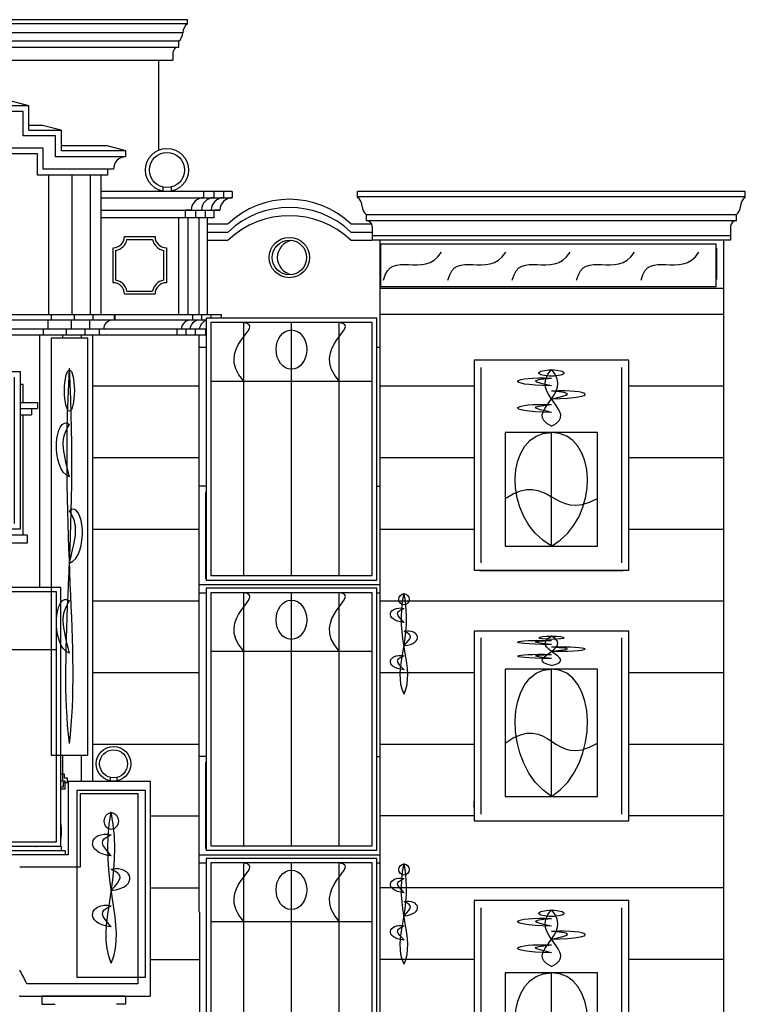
# Model space of a CAD drawing. Header units: inches. Extents: x 361 to 535, y 1043 to 1247.
# Tile 3 of 3: x 460 to 528, y 1156 to 1247. Entities that reach past the tile are written whole.
import ezdxf

# ---------------------------------------------------------------- set-up
doc = ezdxf.new("R2010")
doc.units = ezdxf.units.IN
doc.header["$MEASUREMENT"] = 0
for name, color, linetype, lineweight in [('01_EXISTING_RETAINED', 7, 'Continuous', 25), ('02_NEW_FACADE', 7, 'Continuous', 25), ('03_NEW_WINDOWS', 7, 'Continuous', 25), ('04_GLAZED_ENCLOSURES', 7, 'Continuous', 25)]:
    doc.layers.add(name, color=color, linetype=linetype, lineweight=lineweight)

# ---------------------------------------------------------------- blocks, each defined once
blk = doc.blocks.new('B_ENCLOSURE_08')
at = {"layer": '04_GLAZED_ENCLOSURES'}
for points in [[(7.95, -12.215), (7.95, 12.215), (-7.95, 12.215), (-7.95, -12.215)], [(7.53, -11.795), (7.53, 11.795), (-7.53, 11.795), (-7.53, -11.795)]]:
    blk.add_lwpolyline(points, close=True, dxfattribs=at)
for points in [[(-4.452, -11.795), (-4.452, 11.795)], [(0, -11.795), (0, 11.795)], [(4.452, -11.795), (4.452, 11.795)], [(-7.53, 6.3518), (7.53, 6.3518)]]:
    blk.add_lwpolyline(points, dxfattribs=at)
blk.add_ellipse((0, 9.2834), major_axis=(0, 1.8323), ratio=0.781007, dxfattribs=at)
for points in [[(-4.452, 6.3518), (-7.314, 9.5277), (-2.226, 11.4821), (-4.452, 11.795)], [(4.452, 6.3518), (1.59, 9.5277), (6.678, 11.4821), (4.452, 11.795)]]:
    blk.add_open_spline(points, degree=3, dxfattribs=at)
blk = doc.blocks.new('B_ENCLOSURE_09')
at = {"layer": '04_GLAZED_ENCLOSURES'}
for points in [[(7.95, -12.215), (7.95, 12.215), (-7.95, 12.215), (-7.95, -12.215)], [(7.53, -11.795), (7.53, 11.795), (-7.53, 11.795), (-7.53, -11.795)]]:
    blk.add_lwpolyline(points, close=True, dxfattribs=at)
for points in [[(-4.452, -11.795), (-4.452, 11.795)], [(0, -11.795), (0, 11.795)], [(4.452, -11.795), (4.452, 11.795)], [(-7.53, 6.3518), (7.53, 6.3518)]]:
    blk.add_lwpolyline(points, dxfattribs=at)
blk.add_ellipse((0, 9.2834), major_axis=(0, 1.8323), ratio=0.781007, dxfattribs=at)
for points in [[(-4.452, 6.3518), (-7.314, 9.5277), (-2.226, 11.4821), (-4.452, 11.795)], [(4.452, 6.3518), (1.59, 9.5277), (6.678, 11.4821), (4.452, 11.795)]]:
    blk.add_open_spline(points, degree=3, dxfattribs=at)
blk = doc.blocks.new('B_ENCLOSURE_10')
at = {"layer": '04_GLAZED_ENCLOSURES'}
for points in [[(7.95, -12.215), (7.95, 12.215), (-7.95, 12.215), (-7.95, -12.215)], [(7.53, -11.795), (7.53, 11.795), (-7.53, 11.795), (-7.53, -11.795)]]:
    blk.add_lwpolyline(points, close=True, dxfattribs=at)
for points in [[(-4.452, -11.795), (-4.452, 11.795)], [(0, -11.795), (0, 11.795)], [(4.452, -11.795), (4.452, 11.795)], [(-7.53, 6.3518), (7.53, 6.3518)]]:
    blk.add_lwpolyline(points, dxfattribs=at)
blk.add_ellipse((0, 9.2834), major_axis=(0, 1.8323), ratio=0.781007, dxfattribs=at)
for points in [[(-4.452, 6.3518), (-7.314, 9.5277), (-2.226, 11.4821), (-4.452, 11.795)], [(4.452, 6.3518), (1.59, 9.5277), (6.678, 11.4821), (4.452, 11.795)]]:
    blk.add_open_spline(points, degree=3, dxfattribs=at)
blk = doc.blocks.new('B_ENCLOSURE_14')
at = {"layer": '04_GLAZED_ENCLOSURES'}
for points in [[(18.35, -12.075), (18.35, 12.075), (-18.35, 12.075), (-18.35, -12.075)], [(17.93, -11.655), (17.93, 11.655), (-17.93, 11.655), (-17.93, -11.655)]]:
    blk.add_lwpolyline(points, close=True, dxfattribs=at)
for points in [[(-10.276, -11.655), (-10.276, 11.655)], [(0, -11.655), (0, 11.655)], [(10.276, -11.655), (10.276, 11.655)], [(-17.93, 6.279), (17.93, 6.279)]]:
    blk.add_lwpolyline(points, dxfattribs=at)
blk.add_ellipse((0, 9.177), major_axis=(3.303, 0), ratio=0.5483651, dxfattribs=at)
for points in [[(-10.276, 6.279), (-16.882, 9.4185), (-5.138, 11.3505), (-10.276, 11.655)], [(10.276, 6.279), (3.67, 9.4185), (15.414, 11.3505), (10.276, 11.655)]]:
    blk.add_open_spline(points, degree=3, dxfattribs=at)
blk = doc.blocks.new('B_WINDOW_08')
at = {"layer": '03_NEW_WINDOWS'}
for points in [[(7.214, -9.797), (7.214, 9.797), (-7.214, 9.797), (-7.214, -9.797)], [(4.304, -7.537), (4.304, 3.047), (-4.334, 3.047), (-4.334, -7.537)]]:
    blk.add_lwpolyline(points, close=True, dxfattribs=at)
for points in [[(-6.564, -9.111), (-6.564, 9.111)], [(6.564, -9.111), (6.564, 9.111)], [(0, -7.537), (0, 3.047)]]:
    blk.add_lwpolyline(points, dxfattribs=at)
blk.add_ellipse((0, 8.604), major_axis=(1.19, 0), ratio=0.243292, dxfattribs=at)
for points in [[(0, 7.393), (-4.761, 7.498), (-3.571, 8.288), (0, 8.13)], [(0, 3.655), (-2.777, 4.971), (2.222, 6.551), (0, 8.92)], [(0, 3.655), (2.777, 4.971), (-2.222, 6.551), (0, 8.92)], [(0, 7.393), (-1.746, 7.814), (-2.222, 7.919), (0, 8.13)], [(0, 6.182), (4.761, 6.287), (3.571, 7.077), (0, 6.919)], [(0, 6.182), (1.746, 6.603), (2.222, 6.708), (0, 6.919)], [(0, 4.918), (-4.761, 5.024), (-3.571, 5.813), (0, 5.655)], [(0, 4.918), (-1.746, 5.34), (-2.222, 5.445), (0, 5.655)], [(0, -7.537), (-4.679, -4.891), (-4.334, 3.047), (0, 3.047)], [(0, -7.537), (4.649, -4.891), (4.304, 3.047), (0, 3.047)], [(-4.334, -3.092), (0, -0.34), (0, -5.42), (4.304, -3.092)]]:
    blk.add_open_spline(points, degree=3, dxfattribs=at)
blk = doc.blocks.new('B_WINDOW_09')
at = {"layer": '03_NEW_WINDOWS'}
for points in [[(7.214, -8.85), (7.214, 8.85), (-7.214, 8.85), (-7.214, -8.85)], [(4.304, -6.59), (4.304, 5.31), (-4.334, 5.31), (-4.334, -6.59)]]:
    blk.add_lwpolyline(points, close=True, dxfattribs=at)
for points in [[(-6.564, -8.23), (-6.564, 8.23)], [(6.564, -8.23), (6.564, 8.23)], [(0, -6.59), (0, 5.31)]]:
    blk.add_lwpolyline(points, dxfattribs=at)
blk.add_ellipse((0, 8.224), major_axis=(1.19, 0), ratio=0.127592, dxfattribs=at)
for points in [[(0, 5.629), (-2.777, 6.319), (2.222, 7.147), (0, 8.39)], [(0, 5.629), (2.777, 6.319), (-2.222, 7.147), (0, 8.39)], [(0, 7.589), (-4.761, 7.644), (-3.571, 8.058), (0, 7.976)], [(0, 7.589), (-1.746, 7.81), (-2.222, 7.865), (0, 7.976)], [(0, 6.954), (4.761, 7.009), (3.571, 7.423), (0, 7.34)], [(0, 6.291), (-4.761, 6.346), (-3.571, 6.761), (0, 6.678)], [(0, 6.291), (-1.746, 6.512), (-2.222, 6.567), (0, 6.678)], [(0, 6.954), (1.746, 7.175), (2.222, 7.23), (0, 7.34)], [(0, -6.59), (-4.679, -3.615), (-4.334, 5.31), (0, 5.31)], [(0, -6.59), (4.649, -3.615), (4.304, 5.31), (0, 5.31)], [(-4.334, -1.592), (0, 1.502), (0, -4.21), (4.304, -1.592)]]:
    blk.add_open_spline(points, degree=3, dxfattribs=at)
blk = doc.blocks.new('B_WINDOW_10')
at = {"layer": '03_NEW_WINDOWS'}
for points in [[(7.214, -9.797), (7.214, 9.797), (-7.214, 9.797), (-7.214, -9.797)], [(4.304, -7.537), (4.304, 3.047), (-4.334, 3.047), (-4.334, -7.537)]]:
    blk.add_lwpolyline(points, close=True, dxfattribs=at)
for points in [[(-6.564, -9.111), (-6.564, 9.111)], [(6.564, -9.111), (6.564, 9.111)], [(0, -7.537), (0, 3.047)]]:
    blk.add_lwpolyline(points, dxfattribs=at)
blk.add_ellipse((0, 8.604), major_axis=(1.19, 0), ratio=0.243292, dxfattribs=at)
for points in [[(0, 7.393), (-4.761, 7.498), (-3.571, 8.288), (0, 8.13)], [(0, 3.655), (-2.777, 4.971), (2.222, 6.551), (0, 8.92)], [(0, 3.655), (2.777, 4.971), (-2.222, 6.551), (0, 8.92)], [(0, 7.393), (-1.746, 7.814), (-2.222, 7.919), (0, 8.13)], [(0, 6.182), (4.761, 6.287), (3.571, 7.077), (0, 6.919)], [(0, 6.182), (1.746, 6.603), (2.222, 6.708), (0, 6.919)], [(0, 4.918), (-4.761, 5.024), (-3.571, 5.813), (0, 5.655)], [(0, 4.918), (-1.746, 5.34), (-2.222, 5.445), (0, 5.655)], [(0, -7.537), (-4.679, -4.891), (-4.334, 3.047), (0, 3.047)], [(0, -7.537), (4.649, -4.891), (4.304, 3.047), (0, 3.047)], [(-4.334, -3.092), (0, -0.34), (0, -5.42), (4.304, -3.092)]]:
    blk.add_open_spline(points, degree=3, dxfattribs=at)
blk = doc.blocks.new('B_WINDOW_12')
at = {"layer": '03_NEW_WINDOWS'}
for points in [[(6.309, -7.325), (6.309, 7.325), (-6.309, 7.325), (-6.309, -7.325)], [(4.389, -5.625), (4.389, 4.395), (-4.389, 4.395), (-4.389, -5.625)]]:
    blk.add_lwpolyline(points, close=True, dxfattribs=at)
for points in [[(-5.741, -6.812), (-5.741, 6.812)], [(5.741, -6.812), (5.741, 6.812)], [(0, -5.625), (0, 4.395)]]:
    blk.add_lwpolyline(points, dxfattribs=at)
blk.add_ellipse((0, 6.807), major_axis=(1.041, 0), ratio=0.120746, dxfattribs=at)
for points in [[(0, 6.281), (-4.164, 6.327), (-3.123, 6.67), (0, 6.601)], [(0, 4.659), (-2.429, 5.23), (1.943, 5.916), (0, 6.944)], [(0, 4.659), (2.429, 5.23), (-1.943, 5.916), (0, 6.944)], [(0, 6.281), (-1.527, 6.464), (-1.943, 6.51), (0, 6.601)], [(0, 5.207), (-4.164, 5.253), (-3.123, 5.596), (0, 5.527)], [(0, 5.207), (-1.527, 5.39), (-1.943, 5.436), (0, 5.527)], [(0, 5.756), (4.164, 5.801), (3.123, 6.144), (0, 6.076)], [(0, 5.756), (1.527, 5.939), (1.943, 5.984), (0, 6.076)], [(0, -5.625), (-4.74, -3.12), (-4.389, 4.395), (0, 4.395)], [(0, -5.625), (4.74, -3.12), (4.389, 4.395), (0, 4.395)], [(-4.389, -1.417), (0, 1.189), (0, -3.621), (4.389, -1.417)]]:
    blk.add_open_spline(points, degree=3, dxfattribs=at)

msp = doc.modelspace()

# ---------------------------------------------------------------- linework, layer by layer
at = {"layer": '01_EXISTING_RETAINED'}
for p, q in [((475.919, 1247.485), (363.613, 1247.485)), ((475.919, 1247.104), (363.613, 1247.104)), ((475.919, 1247.104), (475.919, 1247.485)), ((475.478, 1246.272), (366.222, 1246.272)), ((475.084, 1245.471), (365.827, 1245.471)), ((475.091, 1244.925), (475.091, 1245.467)), ((364.439, 1244.93), (475.091, 1244.93)), ((474.549, 1244.389), (474.549, 1243.72)), ((364.983, 1243.72), (474.549, 1243.72)), ((473.202, 1243.72), (473.202, 1235.318)), ((461.103, 1239.457), (459.357, 1239.904)), ((460.569, 1238.923), (456.435, 1238.923)), ((461.103, 1239.457), (456.527, 1239.457)), ((460.569, 1236.644), (460.569, 1238.923)), ((461.103, 1237.179), (461.103, 1239.457)), ((462.378, 1237.626), (461.103, 1237.626)), ((461.103, 1237.179), (464.124, 1237.179)), ((464.124, 1237.179), (462.378, 1237.626)), ((464.124, 1237.179), (464.124, 1235.27)), ((463.589, 1236.644), (460.569, 1236.644)), ((463.589, 1234.698), (463.589, 1236.644)), ((461.91, 1234.965), (458.889, 1234.965)), ((462.444, 1235.499), (459.424, 1235.499)), ((461.91, 1232.98), (461.91, 1234.965)), ((462.444, 1233.553), (462.444, 1235.499)), ((468.407, 1235.718), (464.124, 1235.718)), ((470.137, 1235.27), (464.124, 1235.27)), ((470.152, 1235.27), (468.407, 1235.718)), ((470.137, 1235.27), (470.137, 1234.698)), ((470.137, 1234.698), (463.589, 1234.698)), ((468.435, 1233.553), (462.444, 1233.553)), ((469.007, 1233.553), (468.435, 1233.553)), ((468.435, 1233.553), (468.435, 1232.98)), ((468.435, 1232.98), (461.91, 1232.98)), ((462.98, 1220.002), (462.98, 1232.98)), ((465.14, 1220.002), (465.14, 1232.98)), ((466.866, 1220.002), (466.866, 1232.98)), ((466.868, 1220.002), (466.868, 1232.98)), ((467.862, 1220.002), (467.862, 1232.98)), ((468.435, 1232.98), (467.862, 1232.98)), ((467.865, 1220.002), (467.865, 1232.98)), ((480.078, 1231.453), (467.865, 1231.453)), ((473.202, 1231.616), (473.202, 1231.453)), ((473.612, 1231.88), (473.612, 1231.453)), ((474.375, 1231.88), (474.375, 1231.453)), ((477.406, 1231.453), (477.406, 1230.881)), ((478.36, 1231.453), (478.36, 1230.881)), ((479.274, 1231.453), (479.274, 1230.881)), ((480.078, 1231.453), (480.078, 1230.881)), ((498.007, 1231.453), (491.751, 1231.453)), ((491.766, 1230.91), (491.751, 1231.453)), ((527.927, 1231.453), (497.624, 1231.453)), ((527.912, 1230.91), (527.927, 1231.453)), ((467.862, 1230.881), (480.078, 1230.881)), ((527.913, 1230.961), (491.764, 1230.961)), ((467.862, 1229.736), (478.933, 1229.736)), ((476.261, 1229.736), (475.688, 1229.736)), ((475.688, 1229.736), (475.688, 1229.01)), ((476.642, 1229.736), (476.642, 1229.01)), ((477.556, 1229.736), (477.556, 1229.01)), ((478.933, 1229.736), (478.36, 1229.736)), ((478.36, 1229.736), (478.36, 1229.01)), ((478.36, 1229.01), (467.865, 1229.01)), ((475.116, 1220.002), (475.116, 1229.01)), ((475.96, 1220.002), (475.96, 1229.01)), ((476.983, 1220.002), (476.983, 1229.01)), ((477.788, 1220.002), (477.788, 1229.01)), ((492.587, 1228.734), (492.587, 1229.276)), ((527.083, 1229.281), (492.594, 1229.281)), ((527.09, 1228.734), (492.656, 1228.734)), ((527.09, 1228.734), (527.09, 1229.276)), ((477.788, 1228.446), (479.685, 1228.446)), ((477.788, 1227.682), (479.685, 1227.682)), ((491.135, 1228.446), (493.066, 1228.446)), ((491.135, 1227.682), (493.129, 1227.682)), ((493.129, 1228.199), (493.129, 1226.919)), ((526.548, 1228.199), (526.548, 1226.919)), ((470.021, 1227.254), (472.888, 1227.254)), ((470.26, 1226.987), (472.648, 1226.987)), ((477.788, 1226.919), (479.685, 1226.919)), ((491.135, 1226.919), (493.129, 1226.919)), ((526.548, 1227.314), (493.129, 1227.314)), ((526.548, 1226.919), (493.129, 1226.919)), ((493.832, 1226.919), (493.832, 1178.777)), ((525.896, 1226.919), (525.896, 1095.563)), ((468.973, 1222.958), (468.973, 1226.207)), ((469.24, 1223.198), (469.24, 1225.967)), ((473.668, 1225.967), (473.668, 1223.198)), ((473.935, 1226.207), (473.935, 1222.958)), ((525.2, 1226.175), (525.238, 1226.175)), ((525.238, 1226.175), (525.237, 1223.243)), ((525.237, 1223.243), (525.2, 1223.243)), ((470.26, 1222.178), (472.648, 1222.178)), ((493.832, 1222.461), (525.871, 1222.461)), ((470.021, 1221.91), (472.888, 1221.91)), ((412.398, 1220.002), (479.05, 1220.002)), ((477.63, 1219.468), (414.37, 1219.468)), ((462.921, 1218.628), (462.921, 1219.468)), ((463.22, 1219.468), (463.22, 1220.002)), ((465.081, 1218.628), (465.081, 1219.468)), ((465.38, 1219.468), (465.38, 1220.002)), ((466.809, 1218.628), (466.809, 1219.468)), ((467.108, 1219.468), (467.108, 1220.002)), ((469.112, 1219.468), (469.112, 1220.002)), ((469.127, 1220.002), (469.127, 1219.468)), ((470.166, 1219.99), (476.273, 1219.99)), ((476.378, 1220.002), (476.378, 1219.468)), ((477.204, 1220.002), (477.204, 1219.468)), ((478.081, 1220.002), (478.081, 1219.673)), ((479.05, 1220.002), (479.05, 1219.673)), ((525.871, 1219.99), (493.832, 1219.99)), ((477.63, 1218.628), (414.37, 1218.628)), ((462.478, 1218.093), (462.478, 1218.628)), ((464.638, 1218.093), (464.638, 1218.628)), ((466.365, 1218.093), (466.365, 1218.628)), ((467.662, 1218.628), (467.662, 1218.093)), ((474.912, 1218.628), (474.912, 1218.093)), ((475.739, 1218.628), (475.739, 1218.093)), ((476.616, 1218.628), (476.616, 1218.093)), ((477.584, 1218.628), (477.584, 1218.093)), ((414.37, 1218.093), (477.584, 1218.093)), ((462.133, 1194.57), (462.133, 1218.093)), ((464.293, 1217.8), (464.293, 1218.093)), ((466.021, 1217.8), (466.021, 1218.093)), ((467.091, 1176.49), (467.091, 1218.093)), ((477.012, 1164.272), (477.012, 1218.093)), ((477.012, 1216.948), (477.63, 1216.948)), ((493.57, 1216.948), (493.807, 1216.948)), ((460.58, 1213.464), (460.359, 1213.464)), ((460.58, 1211.786), (460.58, 1213.464)), ((477.012, 1213.31), (467.091, 1213.31)), ((502.623, 1213.31), (493.807, 1213.31)), ((525.871, 1213.31), (517.08, 1213.31)), ((460.359, 1211.786), (460.629, 1211.786)), ((460.359, 1211.213), (461.934, 1211.213)), ((460.629, 1211.786), (461.934, 1211.786)), ((461.362, 1211.213), (461.362, 1210.64)), ((461.934, 1211.786), (461.934, 1211.213)), ((460.359, 1210.64), (461.362, 1210.64)), ((460.58, 1199.425), (460.58, 1210.64)), ((477.012, 1206.63), (467.091, 1206.63)), ((502.623, 1206.63), (493.807, 1206.63)), ((525.871, 1206.63), (517.08, 1206.63)), ((477.63, 1203.97), (477.012, 1203.97)), ((493.57, 1203.97), (493.807, 1203.97)), ((477.584, 1203.397), (477.584, 1195.381)), ((477.63, 1203.397), (477.584, 1203.397)), ((460.965, 1199.425), (447.676, 1199.425)), ((460.965, 1199.425), (460.965, 1198.662)), ((477.012, 1199.95), (467.091, 1199.95)), ((502.623, 1199.95), (493.807, 1199.95)), ((525.871, 1199.95), (517.08, 1199.95)), ((460.965, 1198.662), (447.676, 1198.662)), ((503.175, 1196.125), (503.175, 1196.118)), ((503.175, 1196.119), (516.502, 1196.118)), ((516.502, 1196.125), (516.502, 1196.118)), ((477.012, 1194.809), (493.807, 1194.809)), ((477.584, 1195.381), (477.63, 1195.381)), ((477.012, 1194.045), (477.63, 1194.045)), ((493.57, 1194.045), (493.807, 1194.045)), ((477.012, 1193.27), (467.091, 1193.27)), ((525.871, 1193.27), (493.807, 1193.27)), ((477.012, 1186.59), (467.091, 1186.59)), ((502.623, 1186.59), (493.807, 1186.59)), ((525.871, 1186.59), (517.08, 1186.59)), ((477.012, 1179.91), (467.091, 1179.91)), ((502.623, 1179.91), (493.807, 1179.91)), ((525.871, 1179.91), (517.08, 1179.91)), ((464.293, 1176.486), (464.293, 1178.9)), ((466.021, 1176.49), (466.021, 1178.9)), ((477.63, 1178.777), (477.012, 1178.777)), ((477.584, 1178.204), (477.584, 1170.188)), ((477.63, 1178.204), (477.584, 1178.204)), ((493.57, 1178.777), (493.807, 1178.777)), ((493.832, 1178.777), (493.832, 1091.746)), ((464.448, 1177.134), (464.12, 1177.13)), ((464.453, 1176.744), (464.448, 1177.134)), ((464.501, 1176.479), (464.12, 1176.479)), ((464.328, 1176.352), (464.718, 1176.357)), ((464.33, 1176.221), (464.328, 1176.352)), ((464.333, 1175.961), (464.33, 1176.221)), ((464.713, 1176.747), (464.453, 1176.744)), ((464.501, 1175.719), (464.501, 1176.482)), ((464.501, 1175.715), (464.501, 1176.479)), ((464.718, 1176.357), (464.713, 1176.747)), ((464.767, 1176.482), (464.767, 1169.608)), ((464.767, 1176.482), (472.423, 1176.482)), ((468.709, 1176.825), (468.709, 1176.483)), ((469.32, 1176.825), (469.32, 1176.483)), ((472.423, 1176.482), (472.423, 1156.439)), ((464.12, 1175.958), (464.333, 1175.961)), ((464.501, 1175.715), (464.12, 1175.715)), ((465.912, 1175.337), (471.278, 1175.337)), ((465.912, 1175.337), (465.912, 1168.463)), ((471.278, 1175.337), (471.278, 1157.584)), ((502.616, 1174.578), (502.623, 1174.578)), ((502.616, 1174.578), (502.616, 1174.034)), ((502.623, 1174.034), (502.616, 1174.034)), ((472.423, 1173.23), (477.012, 1173.23)), ((502.623, 1173.23), (493.807, 1173.23)), ((525.871, 1173.23), (517.08, 1173.23)), ((464.501, 1169.99), (427.029, 1169.99)), ((464.119, 1170.371), (427.411, 1170.371)), ((464.119, 1170.371), (464.119, 1169.99)), ((464.501, 1169.99), (464.501, 1169.608)), ((477.584, 1170.188), (477.63, 1170.188)), ((464.767, 1169.608), (426.613, 1169.608)), ((477.012, 1169.616), (493.807, 1169.616)), ((465.912, 1168.463), (460.27, 1168.463)), ((477.012, 1168.852), (477.63, 1168.852)), ((493.57, 1168.852), (493.807, 1168.852)), ((472.423, 1166.538), (477.012, 1166.538)), ((525.871, 1166.538), (493.807, 1166.538)), ((477.037, 1164.272), (477.037, 1091.746)), ((472.423, 1159.858), (477.037, 1159.858)), ((502.623, 1159.858), (493.807, 1159.858)), ((525.871, 1159.858), (517.08, 1159.858)), ((471.278, 1157.584), (460.912, 1157.584)), ((460.284, 1156.439), (472.423, 1156.439)), ((462.327, 1156.43), (462.327, 1155.667)), ((470.139, 1156.439), (462.335, 1156.439)), ((470.131, 1156.43), (470.131, 1155.667)), ((462.327, 1155.667), (463.557, 1155.667)), ((470.131, 1155.667), (469.283, 1155.667))]:
    msp.add_line(p, q, dxfattribs=at)
for centre, radius in [((473.994, 1233.467), 2.013), ((473.994, 1233.467), 1.632), ((485.41, 1225.307), 1.882), ((485.41, 1225.307), 1.607), ((469.015, 1178.094), 1.611), ((469.015, 1178.094), 1.305)]:
    msp.add_circle(centre, radius, dxfattribs=at)
for centre, radius, start, end in [((476.483, 1246.272), 1.005, 124.14591, 180.59423), ((474.394, 1246.309), 1.085, 309.43978, 357.50664), ((475.095, 1244.385), 0.544, 90, 180), ((470.139, 1233.566), 1.132, 90.11384, 180.65547), ((477.406, 1229.736), 1.145, 90, 180), ((478.36, 1229.736), 1.145, 90, 180), ((479.274, 1229.736), 1.145, 90, 180), ((480.078, 1229.736), 1.145, 90, 180), ((485.41, 1222.437), 8.299, 46.38928, 133.61072), ((491.195, 1230.082), 1.005, 359.40577, 55.85409), ((528.482, 1230.082), 1.005, 124.14591, 180.59423), ((485.41, 1221.673), 8.299, 46.38928, 133.61072), ((493.284, 1230.119), 1.085, 182.49336, 230.56022), ((526.394, 1230.119), 1.085, 309.43978, 357.50664), ((485.41, 1220.91), 8.299, 46.38928, 133.61072), ((492.583, 1228.195), 0.544, 0, 90), ((527.095, 1228.195), 0.544, 90, 180), ((468.973, 1227.254), 1.048, 270, 0), ((468.973, 1227.254), 1.315, 281.72487, 348.27513), ((473.935, 1227.254), 1.315, 191.72487, 258.27513), ((473.935, 1227.254), 1.048, 180, 270), ((485.885, 1225.307), 1.607, 98.49413, 261.50587), ((468.973, 1221.91), 1.315, 11.72487, 78.27513), ((473.935, 1221.91), 1.315, 101.72487, 168.27513), ((468.973, 1221.91), 1.048, 360, 90), ((473.935, 1221.91), 1.048, 90, 180), ((468.986, 1218.563), 0.919, 99.93439, 175.9318), ((476.237, 1218.563), 0.919, 99.93439, 175.9318), ((477.064, 1218.563), 0.919, 99.93439, 175.9318), ((477.94, 1218.563), 0.919, 109.73158, 175.9318), ((445.737, 1150.769), 16.635, 24.18536, 29.11431), ((445.737, 1150.574), 15.685, 21.95869, 22.09475)]:
    msp.add_arc(centre, radius, start, end, dxfattribs=at)
for centre, start_param, end_param in [((463.711, 1171.799), 1.109363, 2.03223), ((463.711, 1171.799), 1.109363, 2.03223), ((460.281, 1171.799), 0.264504, 0.286145), ((460.281, 1171.799), 0.264504, 0.286145), ((461.655, 1171.799), 0.264504, 0.286145), ((461.655, 1171.799), 0.264504, 0.286145), ((462.762, 1171.799), 0.264504, 0.286145), ((462.762, 1171.799), 0.264504, 0.286145), ((463.711, 1171.799), 0.264504, 0.286145), ((463.711, 1171.799), 0.264504, 0.286145)]:
    msp.add_ellipse(centre, major_axis=(0, -1.479), ratio=0.309017, start_param=start_param, end_param=end_param, dxfattribs=at)
at = {"layer": '02_NEW_FACADE'}
for points in [[(525.2, 1222.6), (525.2, 1226.55), (493.9, 1226.55), (493.9, 1222.6)], [(466.6, 1178.9), (466.6, 1217.8), (463.2, 1217.8), (463.2, 1178.9)], [(472, 1158.2), (472, 1175.6), (465.6, 1175.6), (465.6, 1158.2)]]:
    msp.add_lwpolyline(points, close=True, dxfattribs=at)
for centre, major_axis, ratio in [((464.9, 1212.9), (0, 1.925), 0.238442), ((496.1, 1193.436), (0, 0.517), 0.928433), ((468.8, 1172.754), (0, 0.775), 0.851064), ((496.1, 1168.236), (0, 0.517), 0.928433)]:
    msp.add_ellipse(centre, major_axis=major_axis, ratio=ratio, dxfattribs=at)
for points in [[(494.2, 1223.2), (494.9, 1226.2), (497.9, 1223.2), (499.6, 1225.8)], [(500.2, 1223.2), (500.9, 1226.2), (503.9, 1223.2), (505.6, 1225.8)], [(506.2, 1223.2), (506.9, 1226.2), (509.9, 1223.2), (511.6, 1225.8)], [(512.2, 1223.2), (512.9, 1226.2), (515.9, 1223.2), (517.6, 1225.8)], [(518.2, 1223.2), (518.9, 1226.2), (521.9, 1223.2), (523.6, 1225.8)], [(464.9, 1180), (463.829, 1188.75), (465.757, 1199.25), (464.9, 1215)], [(464.9, 1180), (465.971, 1188.75), (464.043, 1199.25), (464.9, 1215)], [(464.9, 1204.85), (463.064, 1205.55), (463.523, 1210.8), (464.9, 1209.75)], [(464.9, 1204.85), (464.227, 1207.65), (464.043, 1208.35), (464.9, 1209.75)], [(464.9, 1196.8), (466.736, 1197.5), (466.277, 1202.75), (464.9, 1201.7)], [(464.9, 1196.8), (465.573, 1199.6), (465.757, 1200.3), (464.9, 1201.7)], [(464.9, 1188.4), (463.064, 1189.1), (463.523, 1194.35), (464.9, 1193.3)], [(496.1, 1184.6), (494.98, 1186.95), (496.996, 1189.77), (496.1, 1194)], [(496.1, 1184.6), (497.22, 1186.95), (495.204, 1189.77), (496.1, 1194)], [(464.9, 1188.4), (464.227, 1191.2), (464.043, 1191.9), (464.9, 1193.3)], [(496.1, 1191.274), (494.18, 1191.462), (494.66, 1192.872), (496.1, 1192.59)], [(496.1, 1191.274), (495.396, 1192.026), (495.204, 1192.214), (496.1, 1192.59)], [(496.1, 1189.112), (498.02, 1189.3), (497.54, 1190.71), (496.1, 1190.428)], [(496.1, 1189.112), (496.804, 1189.864), (496.996, 1190.052), (496.1, 1190.428)], [(496.1, 1186.856), (494.18, 1187.044), (494.66, 1188.454), (496.1, 1188.172)], [(496.1, 1186.856), (495.396, 1187.608), (495.204, 1187.796), (496.1, 1188.172)], [(468.8, 1159.5), (467.26, 1163.025), (470.032, 1167.255), (468.8, 1173.6)], [(468.8, 1159.5), (470.34, 1163.025), (467.568, 1167.255), (468.8, 1173.6)], [(468.8, 1169.511), (466.16, 1169.793), (466.82, 1171.908), (468.8, 1171.485)], [(468.8, 1169.511), (467.832, 1170.639), (467.568, 1170.921), (468.8, 1171.485)], [(468.8, 1166.268), (471.44, 1166.55), (470.78, 1168.665), (468.8, 1168.242)], [(468.8, 1166.268), (469.768, 1167.396), (470.032, 1167.678), (468.8, 1168.242)], [(496.1, 1159.4), (494.98, 1161.75), (496.996, 1164.57), (496.1, 1168.8)], [(496.1, 1159.4), (497.22, 1161.75), (495.204, 1164.57), (496.1, 1168.8)], [(496.1, 1166.074), (494.18, 1166.262), (494.66, 1167.672), (496.1, 1167.39)], [(496.1, 1166.074), (495.396, 1166.826), (495.204, 1167.014), (496.1, 1167.39)], [(468.8, 1162.884), (466.16, 1163.166), (466.82, 1165.281), (468.8, 1164.858)], [(496.1, 1163.912), (498.02, 1164.1), (497.54, 1165.51), (496.1, 1165.228)], [(496.1, 1163.912), (496.804, 1164.664), (496.996, 1164.852), (496.1, 1165.228)], [(468.8, 1162.884), (467.832, 1164.012), (467.568, 1164.294), (468.8, 1164.858)], [(496.1, 1161.656), (494.18, 1161.844), (494.66, 1163.254), (496.1, 1162.972)], [(496.1, 1161.656), (495.396, 1162.408), (495.204, 1162.596), (496.1, 1162.972)]]:
    msp.add_open_spline(points, degree=3, dxfattribs=at)

# ---------------------------------------------------------------- block references
at = {"layer": '03_NEW_WINDOWS'}
for name, p in [('B_WINDOW_10', (509.852, 1205.937)), ('B_WINDOW_12', (454.035, 1207.325)), ('B_WINDOW_09', (509.852, 1181.62)), ('B_WINDOW_08', (509.852, 1155.55))]:
    msp.add_blockref(name, p, dxfattribs=at)
at = {"layer": '04_GLAZED_ENCLOSURES'}
for name, p in [('B_ENCLOSURE_10', (485.6, 1207.438)), ('B_ENCLOSURE_14', (445.75, 1182.475)), ('B_ENCLOSURE_09', (485.6, 1182.245)), ('B_ENCLOSURE_08', (485.6, 1157.052))]:
    msp.add_blockref(name, p, dxfattribs=at)

doc.saveas('drawing.dxf')
